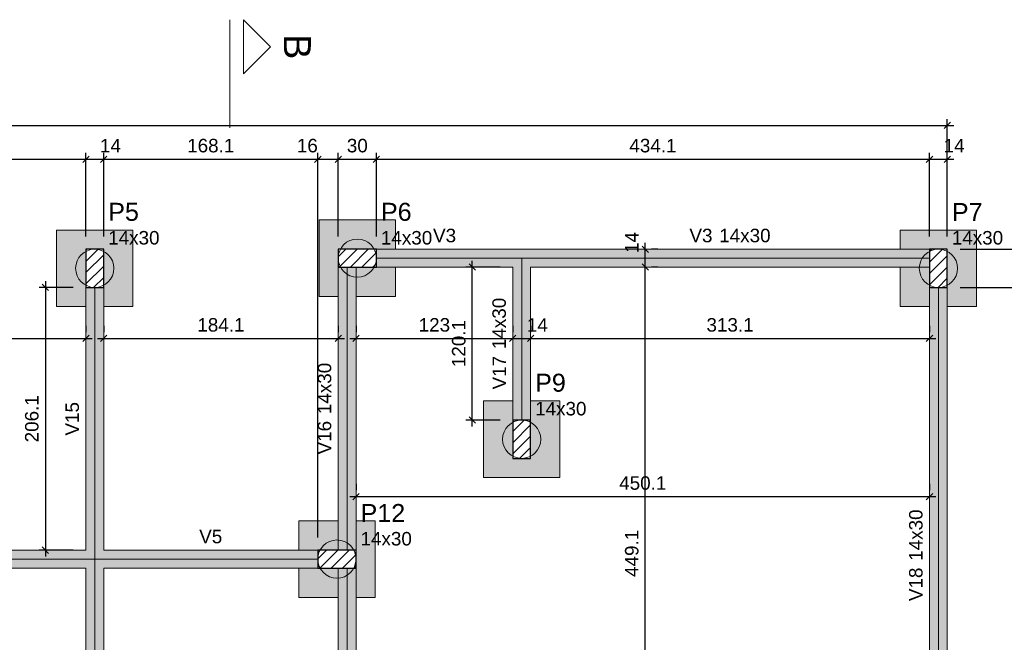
# Model space of a CAD drawing. Header units: millimetres. Extents: x 1852 to 2571, y -668 to -390.
# Tile 20 of 84: x 2231 to 2246, y -633 to -623. Entities that reach past the tile are written whole.
import ezdxf

# ---------------------------------------------------------------- set-up
doc = ezdxf.new("R2010")
doc.units = ezdxf.units.MM
doc.linetypes.add('DASHDOT', pattern=[25.4, 12.7, -6.35, 0, -6.35])
doc.linetypes.add('DOT', pattern=[6.35, 0, -6.35])
for name, color, linetype, lineweight in [('FO-Cortes', 9, 'DASHDOT', 5), ('FO-Cotas', 5, 'Continuous', 5), ('FO-Eixos', 5, 'Continuous', 5), ('FO-Estacas dos blocos', 1, 'Continuous', 20), ('FO-Hachura dos blocos', 43, 'Continuous', 5), ('FO-Hachura pilar que passa', 19, 'Continuous', 5), ('FO-Hachura viga', 43, 'Continuous', 5), ('FO-Pilares', 4, 'Continuous', 30), ('FO-Seção das fundações', 9, 'Continuous', 5), ('FO-Textos das vigas', 7, 'Continuous', 5), ('FO-Textos dos pilares', 7, 'Continuous', 5), ('FO-Vigas', 1, 'Continuous', 20)]:
    doc.layers.add(name, color=color, linetype=linetype, lineweight=lineweight)
doc.styles.add('ARIAL', font='arial.ttf')
doc.styles.get("Standard").update_dxf_attribs({"font": 'arial.ttf'})
doc.dimstyles.new('UM_50.000000', dxfattribs={"dimtxt": 0.18, "dimasz": 0.1, "dimexe": 0.1, "dimexo": 0.2, "dimgap": 0, "dimtad": 1, "dimtih": 1, "dimtoh": 1, "dimdec": 1, "dimlfac": 50, "dimzin": 0, "dimdsep": 46, "dimtxsty": 'Standard', "dimcen": 0.09, "dimdle": 0.1, "dimadec": 1, "dimazin": 2, "dimtfac": 1, "dimtdec": 4, "dimtofl": 0, "dimtmove": 0, "dimatfit": 3, "dimfxl": 1, "dimtolj": 1, "dimarcsym": 0})
pattern_1 = [(45, (2208.57693, -637.79245), (-0.08838835, 0.08838835), [])]

# ---------------------------------------------------------------- blocks, each defined once
blk = doc.blocks.new('_Oblique')
at = {"color": 0, "linetype": 'ByBlock', "lineweight": -2}
blk.add_line((-0.5, -0.5), (0.5, 0.5), dxfattribs=at)
blk = doc.blocks.new('*D41')
at = {"layer": 'FO-Cotas', "color": 0, "lineweight": -2, "transparency": 16777216}
for p, q in [((2228.673, -631.541), (2228.673, -625.508)), ((2232.064, -626.82), (2232.064, -625.508)), ((2228.573, -625.608), (2232.164, -625.608))]:
    blk.add_line(p, q, dxfattribs=at)
at = {"layer": 'FO-Cotas', "color": 0, "lineweight": -2, "transparency": 16777216, "xscale": 0.1, "yscale": 0.1, "zscale": 0.1, "rotation": 180}
blk.add_blockref('_Oblique', (2228.673, -625.608), dxfattribs=at)
at = {"layer": 'FO-Cotas', "color": 0, "lineweight": -2, "transparency": 16777216, "xscale": 0.1, "yscale": 0.1, "zscale": 0.1}
blk.add_blockref('_Oblique', (2232.064, -625.608), dxfattribs=at)
at = {"layer": 'FO-Cotas', "color": 7, "transparency": 16777216, "insert": (2230.368, -625.396), "char_height": 0.2118, "attachment_point": 5, "rotation": 0.0057, "style": 'ARIAL'}
blk.add_mtext('\\A1;169.6', dxfattribs=at)
blk = doc.blocks.new('*D42')
at = {"layer": 'FO-Cotas', "color": 0, "lineweight": -2, "transparency": 16777216}
for p, q in [((2232.064, -626.82), (2232.064, -625.508)), ((2232.344, -626.82), (2232.344, -625.508)), ((2231.964, -625.608), (2232.444, -625.608))]:
    blk.add_line(p, q, dxfattribs=at)
at = {"layer": 'FO-Cotas', "color": 0, "lineweight": -2, "transparency": 16777216, "xscale": 0.1, "yscale": 0.1, "zscale": 0.1, "rotation": 180}
blk.add_blockref('_Oblique', (2232.064, -625.608), dxfattribs=at)
at = {"layer": 'FO-Cotas', "color": 0, "lineweight": -2, "transparency": 16777216, "xscale": 0.1, "yscale": 0.1, "zscale": 0.1}
blk.add_blockref('_Oblique', (2232.344, -625.608), dxfattribs=at)
at = {"layer": 'FO-Cotas', "color": 7, "transparency": 16777216, "insert": (2232.449, -625.396), "char_height": 0.2118, "attachment_point": 5, "rotation": 0.0057, "style": 'ARIAL'}
blk.add_mtext('\\A1;14', dxfattribs=at)
blk = doc.blocks.new('*D43')
at = {"layer": 'FO-Cotas', "color": 0, "lineweight": -2, "transparency": 16777216}
for p, q in [((2232.344, -626.82), (2232.344, -625.508)), ((2235.705, -631.541), (2235.705, -625.508)), ((2232.244, -625.608), (2235.805, -625.608))]:
    blk.add_line(p, q, dxfattribs=at)
at = {"layer": 'FO-Cotas', "color": 0, "lineweight": -2, "transparency": 16777216, "xscale": 0.1, "yscale": 0.1, "zscale": 0.1, "rotation": 180}
blk.add_blockref('_Oblique', (2232.344, -625.608), dxfattribs=at)
at = {"layer": 'FO-Cotas', "color": 0, "lineweight": -2, "transparency": 16777216, "xscale": 0.1, "yscale": 0.1, "zscale": 0.1}
blk.add_blockref('_Oblique', (2235.705, -625.608), dxfattribs=at)
at = {"layer": 'FO-Cotas', "color": 7, "transparency": 16777216, "insert": (2234.024, -625.396), "char_height": 0.2118, "attachment_point": 5, "rotation": 0.0057, "style": 'ARIAL'}
blk.add_mtext('\\A1;168.1', dxfattribs=at)
blk = doc.blocks.new('*D44')
at = {"layer": 'FO-Cotas', "color": 0, "lineweight": -2, "transparency": 16777216}
for p, q in [((2235.705, -631.541), (2235.705, -625.508)), ((2236.025, -626.82), (2236.025, -625.508)), ((2235.605, -625.608), (2236.125, -625.608))]:
    blk.add_line(p, q, dxfattribs=at)
at = {"layer": 'FO-Cotas', "color": 0, "lineweight": -2, "transparency": 16777216, "xscale": 0.1, "yscale": 0.1, "zscale": 0.1, "rotation": 180}
blk.add_blockref('_Oblique', (2235.705, -625.608), dxfattribs=at)
at = {"layer": 'FO-Cotas', "color": 0, "lineweight": -2, "transparency": 16777216, "xscale": 0.1, "yscale": 0.1, "zscale": 0.1}
blk.add_blockref('_Oblique', (2236.025, -625.608), dxfattribs=at)
at = {"layer": 'FO-Cotas', "color": 7, "transparency": 16777216, "insert": (2235.54, -625.396), "char_height": 0.2118, "attachment_point": 5, "rotation": 0.0057, "style": 'ARIAL'}
blk.add_mtext('\\A1;16', dxfattribs=at)
blk = doc.blocks.new('*D45')
at = {"layer": 'FO-Cotas', "color": 0, "lineweight": -2, "transparency": 16777216}
for p, q in [((2236.025, -626.82), (2236.025, -625.508)), ((2236.625, -626.82), (2236.625, -625.508)), ((2235.925, -625.608), (2236.725, -625.608))]:
    blk.add_line(p, q, dxfattribs=at)
at = {"layer": 'FO-Cotas', "color": 0, "lineweight": -2, "transparency": 16777216, "xscale": 0.1, "yscale": 0.1, "zscale": 0.1, "rotation": 180}
blk.add_blockref('_Oblique', (2236.025, -625.608), dxfattribs=at)
at = {"layer": 'FO-Cotas', "color": 0, "lineweight": -2, "transparency": 16777216, "xscale": 0.1, "yscale": 0.1, "zscale": 0.1}
blk.add_blockref('_Oblique', (2236.625, -625.608), dxfattribs=at)
at = {"layer": 'FO-Cotas', "color": 7, "transparency": 16777216, "insert": (2236.325, -625.396), "char_height": 0.2118, "attachment_point": 5, "rotation": 0.0057, "style": 'ARIAL'}
blk.add_mtext('\\A1;30', dxfattribs=at)
blk = doc.blocks.new('*D46')
at = {"layer": 'FO-Cotas', "color": 0, "lineweight": -2, "transparency": 16777216}
for p, q in [((2236.625, -626.82), (2236.625, -625.508)), ((2245.307, -626.82), (2245.307, -625.508)), ((2236.525, -625.608), (2245.407, -625.608))]:
    blk.add_line(p, q, dxfattribs=at)
at = {"layer": 'FO-Cotas', "color": 0, "lineweight": -2, "transparency": 16777216, "xscale": 0.1, "yscale": 0.1, "zscale": 0.1, "rotation": 180}
blk.add_blockref('_Oblique', (2236.625, -625.608), dxfattribs=at)
at = {"layer": 'FO-Cotas', "color": 0, "lineweight": -2, "transparency": 16777216, "xscale": 0.1, "yscale": 0.1, "zscale": 0.1}
blk.add_blockref('_Oblique', (2245.307, -625.608), dxfattribs=at)
at = {"layer": 'FO-Cotas', "color": 7, "transparency": 16777216, "insert": (2240.966, -625.396), "char_height": 0.2118, "attachment_point": 5, "rotation": 0.0057, "style": 'ARIAL'}
blk.add_mtext('\\A1;434.1', dxfattribs=at)
blk = doc.blocks.new('*D47')
at = {"layer": 'FO-Cotas', "color": 0, "lineweight": -2, "transparency": 16777216}
for p, q in [((2245.307, -626.82), (2245.307, -625.508)), ((2245.587, -626.82), (2245.587, -625.508)), ((2245.207, -625.608), (2245.687, -625.608))]:
    blk.add_line(p, q, dxfattribs=at)
at = {"layer": 'FO-Cotas', "color": 0, "lineweight": -2, "transparency": 16777216, "xscale": 0.1, "yscale": 0.1, "zscale": 0.1, "rotation": 180}
blk.add_blockref('_Oblique', (2245.307, -625.608), dxfattribs=at)
at = {"layer": 'FO-Cotas', "color": 0, "lineweight": -2, "transparency": 16777216, "xscale": 0.1, "yscale": 0.1, "zscale": 0.1}
blk.add_blockref('_Oblique', (2245.587, -625.608), dxfattribs=at)
at = {"layer": 'FO-Cotas', "color": 7, "transparency": 16777216, "insert": (2245.693, -625.396), "char_height": 0.2118, "attachment_point": 5, "rotation": 0.0057, "style": 'ARIAL'}
blk.add_mtext('\\A1;14', dxfattribs=at)
blk = doc.blocks.new('*D48')
at = {"layer": 'FO-Cotas', "color": 0, "lineweight": -2, "transparency": 16777216}
for p, q in [((2208.607, -626.82), (2208.607, -624.978)), ((2245.587, -626.82), (2245.587, -624.978)), ((2208.507, -625.078), (2245.687, -625.078))]:
    blk.add_line(p, q, dxfattribs=at)
at = {"layer": 'FO-Cotas', "color": 0, "lineweight": -2, "transparency": 16777216, "xscale": 0.1, "yscale": 0.1, "zscale": 0.1, "rotation": 180}
blk.add_blockref('_Oblique', (2208.607, -625.078), dxfattribs=at)
at = {"layer": 'FO-Cotas', "color": 0, "lineweight": -2, "transparency": 16777216, "xscale": 0.1, "yscale": 0.1, "zscale": 0.1}
blk.add_blockref('_Oblique', (2245.587, -625.078), dxfattribs=at)
at = {"layer": 'FO-Cotas', "color": 7, "transparency": 16777216, "insert": (2227.097, -624.866), "char_height": 0.2118, "attachment_point": 5, "rotation": 0.0057, "style": 'ARIAL'}
blk.add_mtext('\\A1;1849', dxfattribs=at)
blk = doc.blocks.new('*D66')
at = {"layer": 'FO-Cotas', "color": 0, "lineweight": -2, "transparency": 16777216}
for p, q in [((2246.999, -636.122), (2246.999, -627.52)), ((2245.787, -627.62), (2247.099, -627.62)), ((2245.787, -636.022), (2247.099, -636.022))]:
    blk.add_line(p, q, dxfattribs=at)
at = {"layer": 'FO-Cotas', "color": 0, "lineweight": -2, "transparency": 16777216, "xscale": 0.1, "yscale": 0.1, "zscale": 0.1}
for p, rotation in [((2246.999, -627.62), 90), ((2246.999, -636.022), 270)]:
    blk.add_blockref('_Oblique', p, dxfattribs=dict(at, rotation=rotation))
at = {"layer": 'FO-Cotas', "color": 7, "transparency": 16777216, "insert": (2246.787, -631.821), "char_height": 0.2118, "attachment_point": 5, "rotation": 90, "style": 'ARIAL'}
blk.add_mtext('\\A1;420.1', dxfattribs=at)
blk = doc.blocks.new('*D67')
at = {"layer": 'FO-Cotas', "color": 0, "lineweight": -2, "transparency": 16777216}
for p, q in [((2246.999, -627.72), (2246.999, -626.92)), ((2245.787, -627.02), (2247.099, -627.02)), ((2245.787, -627.62), (2247.099, -627.62))]:
    blk.add_line(p, q, dxfattribs=at)
at = {"layer": 'FO-Cotas', "color": 0, "lineweight": -2, "transparency": 16777216, "xscale": 0.1, "yscale": 0.1, "zscale": 0.1}
for p, rotation in [((2246.999, -627.02), 90), ((2246.999, -627.62), 270)]:
    blk.add_blockref('_Oblique', p, dxfattribs=dict(at, rotation=rotation))
at = {"layer": 'FO-Cotas', "color": 7, "transparency": 16777216, "insert": (2246.787, -627.32), "char_height": 0.2118, "attachment_point": 5, "rotation": 90, "style": 'ARIAL'}
blk.add_mtext('\\A1;30', dxfattribs=at)
blk = doc.blocks.new('*D68')
at = {"layer": 'FO-Cotas', "color": 0, "lineweight": -2, "transparency": 16777216}
for p, q in [((2247.528, -637.862), (2247.528, -626.92)), ((2245.787, -627.02), (2247.628, -627.02)), ((2245.787, -637.762), (2247.628, -637.762))]:
    blk.add_line(p, q, dxfattribs=at)
at = {"layer": 'FO-Cotas', "color": 0, "lineweight": -2, "transparency": 16777216, "xscale": 0.1, "yscale": 0.1, "zscale": 0.1}
for p, rotation in [((2247.528, -627.02), 90), ((2247.528, -637.762), 270)]:
    blk.add_blockref('_Oblique', p, dxfattribs=dict(at, rotation=rotation))
at = {"layer": 'FO-Cotas', "color": 7, "transparency": 16777216, "insert": (2247.317, -632.391), "char_height": 0.2118, "attachment_point": 5, "rotation": 90, "style": 'ARIAL'}
blk.add_mtext('\\A1;537.1', dxfattribs=at)
blk = doc.blocks.new('*D71')
at = {"layer": 'FO-Cotas', "color": 0, "lineweight": -2, "transparency": 16777216}
for p, q in [((2236.305, -630.701), (2236.305, -630.801)), ((2245.307, -630.701), (2245.307, -630.801)), ((2236.205, -630.901), (2245.407, -630.901))]:
    blk.add_line(p, q, dxfattribs=at)
at = {"layer": 'FO-Cotas', "color": 0, "lineweight": -2, "transparency": 16777216, "xscale": 0.1, "yscale": 0.1, "zscale": 0.1, "rotation": 180}
blk.add_blockref('_Oblique', (2236.305, -630.901), dxfattribs=at)
at = {"layer": 'FO-Cotas', "color": 0, "lineweight": -2, "transparency": 16777216, "xscale": 0.1, "yscale": 0.1, "zscale": 0.1}
blk.add_blockref('_Oblique', (2245.307, -630.901), dxfattribs=at)
at = {"layer": 'FO-Cotas', "color": 7, "transparency": 16777216, "insert": (2240.806, -630.689), "char_height": 0.2118, "attachment_point": 5, "rotation": 0.0057, "style": 'ARIAL'}
blk.add_mtext('\\A1;450.1', dxfattribs=at)
blk = doc.blocks.new('*D76')
at = {"layer": 'FO-Cotas', "color": 0, "lineweight": -2, "transparency": 16777216}
for p, q in [((2228.383, -628.22), (2228.383, -628.32)), ((2232.064, -628.22), (2232.064, -628.32)), ((2228.283, -628.42), (2232.164, -628.42))]:
    blk.add_line(p, q, dxfattribs=at)
at = {"layer": 'FO-Cotas', "color": 0, "lineweight": -2, "transparency": 16777216, "xscale": 0.1, "yscale": 0.1, "zscale": 0.1, "rotation": 180}
blk.add_blockref('_Oblique', (2228.383, -628.42), dxfattribs=at)
at = {"layer": 'FO-Cotas', "color": 0, "lineweight": -2, "transparency": 16777216, "xscale": 0.1, "yscale": 0.1, "zscale": 0.1}
blk.add_blockref('_Oblique', (2232.064, -628.42), dxfattribs=at)
at = {"layer": 'FO-Cotas', "color": 7, "transparency": 16777216, "insert": (2230.223, -628.208), "char_height": 0.2118, "attachment_point": 5, "rotation": 0.0057, "style": 'ARIAL'}
blk.add_mtext('\\A1;184.1', dxfattribs=at)
blk = doc.blocks.new('*D77')
at = {"layer": 'FO-Cotas', "color": 0, "lineweight": -2, "transparency": 16777216}
for p, q in [((2232.344, -628.22), (2232.344, -628.32)), ((2236.025, -628.22), (2236.025, -628.32)), ((2232.244, -628.42), (2236.125, -628.42))]:
    blk.add_line(p, q, dxfattribs=at)
at = {"layer": 'FO-Cotas', "color": 0, "lineweight": -2, "transparency": 16777216, "xscale": 0.1, "yscale": 0.1, "zscale": 0.1, "rotation": 180}
blk.add_blockref('_Oblique', (2232.344, -628.42), dxfattribs=at)
at = {"layer": 'FO-Cotas', "color": 0, "lineweight": -2, "transparency": 16777216, "xscale": 0.1, "yscale": 0.1, "zscale": 0.1}
blk.add_blockref('_Oblique', (2236.025, -628.42), dxfattribs=at)
at = {"layer": 'FO-Cotas', "color": 7, "transparency": 16777216, "insert": (2234.184, -628.208), "char_height": 0.2118, "attachment_point": 5, "rotation": 0.0057, "style": 'ARIAL'}
blk.add_mtext('\\A1;184.1', dxfattribs=at)
blk = doc.blocks.new('*D78')
at = {"layer": 'FO-Cotas', "color": 0, "lineweight": -2, "transparency": 16777216}
for p, q in [((2236.305, -628.22), (2236.305, -628.32)), ((2238.765, -628.22), (2238.765, -628.32)), ((2236.205, -628.42), (2238.865, -628.42))]:
    blk.add_line(p, q, dxfattribs=at)
at = {"layer": 'FO-Cotas', "color": 0, "lineweight": -2, "transparency": 16777216, "xscale": 0.1, "yscale": 0.1, "zscale": 0.1, "rotation": 180}
blk.add_blockref('_Oblique', (2236.305, -628.42), dxfattribs=at)
at = {"layer": 'FO-Cotas', "color": 0, "lineweight": -2, "transparency": 16777216, "xscale": 0.1, "yscale": 0.1, "zscale": 0.1}
blk.add_blockref('_Oblique', (2238.765, -628.42), dxfattribs=at)
at = {"layer": 'FO-Cotas', "color": 7, "transparency": 16777216, "insert": (2237.535, -628.208), "char_height": 0.2118, "attachment_point": 5, "rotation": 0.0057, "style": 'ARIAL'}
blk.add_mtext('\\A1;123', dxfattribs=at)
blk = doc.blocks.new('*D79')
at = {"layer": 'FO-Cotas', "color": 0, "lineweight": -2, "transparency": 16777216}
for p, q in [((2238.765, -628.22), (2238.765, -628.32)), ((2239.045, -628.22), (2239.045, -628.32)), ((2238.665, -628.42), (2239.145, -628.42))]:
    blk.add_line(p, q, dxfattribs=at)
at = {"layer": 'FO-Cotas', "color": 0, "lineweight": -2, "transparency": 16777216, "xscale": 0.1, "yscale": 0.1, "zscale": 0.1, "rotation": 180}
blk.add_blockref('_Oblique', (2238.765, -628.42), dxfattribs=at)
at = {"layer": 'FO-Cotas', "color": 0, "lineweight": -2, "transparency": 16777216, "xscale": 0.1, "yscale": 0.1, "zscale": 0.1}
blk.add_blockref('_Oblique', (2239.045, -628.42), dxfattribs=at)
at = {"layer": 'FO-Cotas', "color": 7, "transparency": 16777216, "insert": (2239.151, -628.208), "char_height": 0.2118, "attachment_point": 5, "rotation": 0.0057, "style": 'ARIAL'}
blk.add_mtext('\\A1;14', dxfattribs=at)
blk = doc.blocks.new('*D80')
at = {"layer": 'FO-Cotas', "color": 0, "lineweight": -2, "transparency": 16777216}
for p, q in [((2239.045, -628.22), (2239.045, -628.32)), ((2245.307, -628.22), (2245.307, -628.32)), ((2238.945, -628.42), (2245.407, -628.42))]:
    blk.add_line(p, q, dxfattribs=at)
at = {"layer": 'FO-Cotas', "color": 0, "lineweight": -2, "transparency": 16777216, "xscale": 0.1, "yscale": 0.1, "zscale": 0.1, "rotation": 180}
blk.add_blockref('_Oblique', (2239.045, -628.42), dxfattribs=at)
at = {"layer": 'FO-Cotas', "color": 0, "lineweight": -2, "transparency": 16777216, "xscale": 0.1, "yscale": 0.1, "zscale": 0.1}
blk.add_blockref('_Oblique', (2245.307, -628.42), dxfattribs=at)
at = {"layer": 'FO-Cotas', "color": 7, "transparency": 16777216, "insert": (2242.176, -628.208), "char_height": 0.2118, "attachment_point": 5, "rotation": 0.0057, "style": 'ARIAL'}
blk.add_mtext('\\A1;313.1', dxfattribs=at)
blk = doc.blocks.new('*D94')
at = {"layer": 'FO-Cotas', "color": 0, "lineweight": -2, "transparency": 16777216}
for p, q in [((2240.845, -636.382), (2240.845, -627.2)), ((2241.045, -627.3), (2240.945, -627.3)), ((2241.045, -636.282), (2240.945, -636.282))]:
    blk.add_line(p, q, dxfattribs=at)
at = {"layer": 'FO-Cotas', "color": 0, "lineweight": -2, "transparency": 16777216, "xscale": 0.1, "yscale": 0.1, "zscale": 0.1}
for p, rotation in [((2240.845, -627.3), 90), ((2240.845, -636.282), 270)]:
    blk.add_blockref('_Oblique', p, dxfattribs=dict(at, rotation=rotation))
at = {"layer": 'FO-Cotas', "color": 7, "transparency": 16777216, "insert": (2240.634, -631.791), "char_height": 0.2118, "attachment_point": 5, "rotation": 90, "style": 'ARIAL'}
blk.add_mtext('\\A1;449.1', dxfattribs=at)
blk = doc.blocks.new('*D95')
at = {"layer": 'FO-Cotas', "color": 0, "lineweight": -2, "transparency": 16777216}
for p, q in [((2240.845, -627.4), (2240.845, -626.92)), ((2241.045, -627.02), (2240.945, -627.02)), ((2241.045, -627.3), (2240.945, -627.3))]:
    blk.add_line(p, q, dxfattribs=at)
at = {"layer": 'FO-Cotas', "color": 0, "lineweight": -2, "transparency": 16777216, "xscale": 0.1, "yscale": 0.1, "zscale": 0.1}
for p, rotation in [((2240.845, -627.02), 90), ((2240.845, -627.3), 270)]:
    blk.add_blockref('_Oblique', p, dxfattribs=dict(at, rotation=rotation))
at = {"layer": 'FO-Cotas', "color": 7, "transparency": 16777216, "insert": (2240.634, -626.914), "char_height": 0.2118, "attachment_point": 5, "rotation": 90, "style": 'ARIAL'}
blk.add_mtext('\\A1;14', dxfattribs=at)
blk = doc.blocks.new('*D99')
at = {"layer": 'FO-Cotas', "color": 0, "lineweight": -2, "transparency": 16777216}
for p, q in [((2231.428, -627.52), (2231.428, -631.841)), ((2231.864, -627.62), (2231.328, -627.62)), ((2231.864, -631.741), (2231.328, -631.741))]:
    blk.add_line(p, q, dxfattribs=at)
at = {"layer": 'FO-Cotas', "color": 0, "lineweight": -2, "transparency": 16777216, "xscale": 0.1, "yscale": 0.1, "zscale": 0.1}
for p, rotation in [((2231.428, -627.62), 90), ((2231.428, -631.741), 270)]:
    blk.add_blockref('_Oblique', p, dxfattribs=dict(at, rotation=rotation))
at = {"layer": 'FO-Cotas', "color": 7, "transparency": 16777216, "insert": (2231.216, -629.68), "char_height": 0.2118, "attachment_point": 5, "rotation": 90, "style": 'ARIAL'}
blk.add_mtext('\\A1;206.1', dxfattribs=at)
blk = doc.blocks.new('*D101')
at = {"layer": 'FO-Cotas', "color": 0, "lineweight": -2, "transparency": 16777216}
for p, q in [((2238.13, -629.801), (2238.13, -627.2)), ((2238.565, -627.3), (2238.03, -627.3)), ((2238.565, -629.701), (2238.03, -629.701))]:
    blk.add_line(p, q, dxfattribs=at)
at = {"layer": 'FO-Cotas', "color": 0, "lineweight": -2, "transparency": 16777216, "xscale": 0.1, "yscale": 0.1, "zscale": 0.1}
for p, rotation in [((2238.13, -627.3), 90), ((2238.13, -629.701), 270)]:
    blk.add_blockref('_Oblique', p, dxfattribs=dict(at, rotation=rotation))
at = {"layer": 'FO-Cotas', "color": 7, "transparency": 16777216, "insert": (2237.918, -628.5), "char_height": 0.2118, "attachment_point": 5, "rotation": 90, "style": 'ARIAL'}
blk.add_mtext('\\A1;120.1', dxfattribs=at)

msp = doc.modelspace()

# ---------------------------------------------------------------- hatches: boundary and pattern name
at = {"layer": 'FO-Estacas dos blocos', "linetype": 'Continuous'}
h = msp.add_hatch(color=256, dxfattribs=at)
h.paths.add_polyline_path([(2236.4022, -627.4494), (2236.4745, -627.4195), (2236.5367, -627.3718), (2236.5843, -627.3096), (2236.6143, -627.2373), (2236.6245, -627.1596), (2236.6143, -627.082), (2236.5843, -627.0096), (2236.5367, -626.9475), (2236.4745, -626.8998), (2236.4022, -626.8699), (2236.3245, -626.8596), (2236.2469, -626.8699), (2236.1745, -626.8998), (2236.1124, -626.9475), (2236.0647, -627.0096), (2236.0347, -627.082), (2236.0245, -627.1596), (2236.0347, -627.2373), (2236.0647, -627.3096), (2236.1124, -627.3718), (2236.1745, -627.4195), (2236.2469, -627.4494), (2236.3245, -627.4596), (2236.4022, -627.4494)])
h.paths.add_polyline_path([(2236.6143, -627.2373), (2236.6245, -627.1596), (2236.6143, -627.082), (2236.5885, -627.0196), (2236.0606, -627.0196), (2236.0347, -627.082), (2236.0245, -627.1596), (2236.0347, -627.2373), (2236.0606, -627.2996), (2236.5885, -627.2996), (2236.6143, -627.2373)], flags=0)
h.paths.add_polyline_path([(2236.3045, -627.2996), (2236.0606, -627.2996), (2236.0647, -627.3096), (2236.1124, -627.3718), (2236.1745, -627.4195), (2236.2469, -627.4494), (2236.3045, -627.457), (2236.3045, -627.2996)], flags=0)
h = msp.add_hatch(color=256, dxfattribs=at)
h.paths.add_polyline_path([(2232.4933, -627.242), (2232.4633, -627.1696), (2232.4157, -627.1075), (2232.3535, -627.0598), (2232.2812, -627.0299), (2232.2035, -627.0196), (2232.1259, -627.0299), (2232.0535, -627.0598), (2231.9914, -627.1075), (2231.9437, -627.1696), (2231.9137, -627.242), (2231.9035, -627.3196), (2231.9137, -627.3973), (2231.9437, -627.4696), (2231.9914, -627.5318), (2232.0535, -627.5795), (2232.1259, -627.6094), (2232.2035, -627.6196), (2232.2812, -627.6094), (2232.3535, -627.5795), (2232.4157, -627.5318), (2232.4633, -627.4696), (2232.4933, -627.3973), (2232.5035, -627.3196), (2232.4933, -627.242)])
h.paths.add_polyline_path([(2232.2812, -627.6094), (2232.3435, -627.5836), (2232.3435, -627.0557), (2232.2812, -627.0299), (2232.2035, -627.0196), (2232.1259, -627.0299), (2232.0635, -627.0557), (2232.0635, -627.5836), (2232.1259, -627.6094), (2232.2035, -627.6196), (2232.2812, -627.6094)], flags=0)
h = msp.add_hatch(color=256, dxfattribs=at)
h.paths.add_polyline_path([(2245.7367, -627.242), (2245.7067, -627.1696), (2245.6591, -627.1075), (2245.5969, -627.0598), (2245.5246, -627.0299), (2245.4469, -627.0196), (2245.3693, -627.0299), (2245.2969, -627.0598), (2245.2348, -627.1075), (2245.1871, -627.1696), (2245.1571, -627.242), (2245.1469, -627.3196), (2245.1571, -627.3973), (2245.1871, -627.4696), (2245.2348, -627.5318), (2245.2969, -627.5795), (2245.3693, -627.6094), (2245.4469, -627.6196), (2245.5246, -627.6094), (2245.5969, -627.5795), (2245.6591, -627.5318), (2245.7067, -627.4696), (2245.7367, -627.3973), (2245.7469, -627.3196), (2245.7367, -627.242)])
h.paths.add_polyline_path([(2245.2348, -627.1075), (2245.1871, -627.1696), (2245.1571, -627.242), (2245.1496, -627.2996), (2245.3069, -627.2996), (2245.3069, -627.5836), (2245.3693, -627.6094), (2245.4469, -627.6196), (2245.5246, -627.6094), (2245.5869, -627.5836), (2245.5869, -627.0557), (2245.5246, -627.0299), (2245.4469, -627.0196), (2245.3693, -627.0299), (2245.2969, -627.0598), (2245.2348, -627.1075)], flags=0)
h = msp.add_hatch(color=256, dxfattribs=at)
h.paths.add_polyline_path([(2238.6155, -630.0783), (2238.6455, -630.1506), (2238.6932, -630.2128), (2238.7553, -630.2605), (2238.8277, -630.2904), (2238.9053, -630.3006), (2238.983, -630.2904), (2239.0553, -630.2605), (2239.1175, -630.2128), (2239.1651, -630.1506), (2239.1951, -630.0783), (2239.2053, -630.0006), (2239.1951, -629.923), (2239.1651, -629.8506), (2239.1175, -629.7885), (2239.0553, -629.7408), (2238.983, -629.7109), (2238.9053, -629.7006), (2238.8277, -629.7109), (2238.7553, -629.7408), (2238.6932, -629.7885), (2238.6455, -629.8506), (2238.6155, -629.923), (2238.6053, -630.0006), (2238.6155, -630.0783)])
h.paths.add_polyline_path([(2238.983, -630.2904), (2239.0453, -630.2646), (2239.0453, -629.7367), (2238.983, -629.7109), (2238.9053, -629.7006), (2238.8277, -629.7109), (2238.7653, -629.7367), (2238.7653, -630.2646), (2238.8277, -630.2904), (2238.9053, -630.3006), (2238.983, -630.2904)], flags=0)
h = msp.add_hatch(color=256, dxfattribs=at)
h.paths.add_polyline_path([(2236.0822, -632.1706), (2236.1545, -632.1407), (2236.2167, -632.093), (2236.2643, -632.0308), (2236.2943, -631.9585), (2236.3045, -631.8808), (2236.2943, -631.8032), (2236.2643, -631.7308), (2236.2167, -631.6687), (2236.1545, -631.621), (2236.0822, -631.5911), (2236.0045, -631.5808), (2235.9269, -631.5911), (2235.8545, -631.621), (2235.7924, -631.6687), (2235.7447, -631.7308), (2235.7147, -631.8032), (2235.7045, -631.8808), (2235.7147, -631.9585), (2235.7447, -632.0308), (2235.7924, -632.093), (2235.8545, -632.1407), (2235.9269, -632.1706), (2236.0045, -632.1808), (2236.0822, -632.1706)])
h.paths.add_polyline_path([(2236.2643, -631.7308), (2236.2167, -631.6687), (2236.1545, -631.621), (2236.0822, -631.5911), (2236.0245, -631.5835), (2236.0245, -631.7408), (2236.2685, -631.7408), (2236.2643, -631.7308)], flags=0)
h.paths.add_polyline_path([(2236.2943, -631.9585), (2236.3045, -631.8808), (2236.2943, -631.8032), (2236.2685, -631.7408), (2235.7406, -631.7408), (2235.7147, -631.8032), (2235.7045, -631.8808), (2235.7147, -631.9585), (2235.7406, -632.0208), (2236.2685, -632.0208), (2236.2943, -631.9585)], flags=0)
h.paths.add_polyline_path([(2236.0822, -632.1706), (2236.1545, -632.1407), (2236.2167, -632.093), (2236.2643, -632.0308), (2236.2685, -632.0208), (2236.0245, -632.0208), (2236.0245, -632.1782), (2236.0822, -632.1706)], flags=0)
at = {"layer": 'FO-Hachura dos blocos', "linetype": 'Continuous'}
h = msp.add_hatch(color=256, dxfattribs=at)
h.paths.add_polyline_path([(2236.9245, -626.5596), (2235.7245, -626.5596), (2235.7245, -627.7596), (2236.9245, -627.7596), (2236.9245, -626.5596)])
h.paths.add_polyline_path([(2236.9245, -627.0196), (2236.5885, -627.0196), (2236.5843, -627.0096), (2236.5367, -626.9475), (2236.4745, -626.8998), (2236.4022, -626.8699), (2236.3245, -626.8596), (2236.2469, -626.8699), (2236.1745, -626.8998), (2236.1124, -626.9475), (2236.0647, -627.0096), (2236.0606, -627.0196), (2236.0245, -627.0196), (2236.0245, -627.7596), (2236.3045, -627.7596), (2236.3045, -627.457), (2236.3245, -627.4596), (2236.4022, -627.4494), (2236.4745, -627.4195), (2236.5367, -627.3718), (2236.5843, -627.3096), (2236.5885, -627.2996), (2236.9245, -627.2996), (2236.9245, -627.0196)], flags=0)
h = msp.add_hatch(color=256, dxfattribs=at)
h.paths.add_polyline_path([(2231.6035, -626.7196), (2231.6035, -627.9196), (2232.8035, -627.9196), (2232.8035, -626.7196), (2231.6035, -626.7196)])
h.paths.add_polyline_path([(2232.3435, -627.5836), (2232.3535, -627.5795), (2232.4157, -627.5318), (2232.4633, -627.4696), (2232.4933, -627.3973), (2232.5035, -627.3196), (2232.4933, -627.242), (2232.4633, -627.1696), (2232.4157, -627.1075), (2232.3535, -627.0598), (2232.3435, -627.0557), (2232.3435, -627.0196), (2232.0635, -627.0196), (2232.0635, -627.0557), (2232.0535, -627.0598), (2231.9914, -627.1075), (2231.9437, -627.1696), (2231.9137, -627.242), (2231.9035, -627.3196), (2231.9137, -627.3973), (2231.9437, -627.4696), (2231.9914, -627.5318), (2232.0535, -627.5795), (2232.0635, -627.5836), (2232.0635, -627.6196), (2232.3435, -627.6196), (2232.3435, -627.5836)], flags=0)
h.paths.add_polyline_path([(2232.3435, -627.6196), (2232.0635, -627.6196), (2232.0635, -627.9196), (2232.3435, -627.9196), (2232.3435, -627.6196)], flags=0)
h = msp.add_hatch(color=256, dxfattribs=at)
h.paths.add_polyline_path([(2244.8469, -626.7196), (2244.8469, -627.9196), (2246.0469, -627.9196), (2246.0469, -626.7196), (2244.8469, -626.7196)])
h.paths.add_polyline_path([(2244.8469, -627.2996), (2245.1496, -627.2996), (2245.1469, -627.3196), (2245.1571, -627.3973), (2245.1871, -627.4696), (2245.2348, -627.5318), (2245.2969, -627.5795), (2245.3069, -627.5836), (2245.3069, -627.9196), (2245.5869, -627.9196), (2245.5869, -627.6196), (2245.5869, -627.6196), (2245.5869, -627.5836), (2245.5969, -627.5795), (2245.6591, -627.5318), (2245.7067, -627.4696), (2245.7367, -627.3973), (2245.7469, -627.3196), (2245.7367, -627.242), (2245.7067, -627.1696), (2245.6591, -627.1075), (2245.5969, -627.0598), (2245.5869, -627.0557), (2245.5869, -627.0196), (2244.8469, -627.0196), (2244.8469, -627.2996)], flags=0)
h = msp.add_hatch(color=256, dxfattribs=at)
h.paths.add_polyline_path([(2239.5053, -630.6006), (2239.5053, -629.4006), (2238.3053, -629.4006), (2238.3053, -630.6006), (2239.5053, -630.6006)])
h.paths.add_polyline_path([(2239.0453, -629.4006), (2238.7653, -629.4006), (2238.7653, -629.7006), (2239.0453, -629.7006), (2239.0453, -629.4006)], flags=0)
h.paths.add_polyline_path([(2239.0453, -630.2646), (2239.0553, -630.2605), (2239.1175, -630.2128), (2239.1651, -630.1506), (2239.1951, -630.0783), (2239.2053, -630.0006), (2239.1951, -629.923), (2239.1651, -629.8506), (2239.1175, -629.7885), (2239.0553, -629.7408), (2239.0453, -629.7367), (2239.0453, -629.7006), (2238.7653, -629.7006), (2238.7653, -629.7367), (2238.7553, -629.7408), (2238.6932, -629.7885), (2238.6455, -629.8506), (2238.6155, -629.923), (2238.6053, -630.0006), (2238.6155, -630.0783), (2238.6455, -630.1506), (2238.6932, -630.2128), (2238.7553, -630.2605), (2238.7653, -630.2646), (2238.7653, -630.3006), (2239.0453, -630.3006), (2239.0453, -630.2646)], flags=0)
h = msp.add_hatch(color=256, dxfattribs=at)
h.paths.add_polyline_path([(2236.6045, -631.2808), (2235.4045, -631.2808), (2235.4045, -632.4808), (2236.6045, -632.4808), (2236.6045, -631.2808)])
h.paths.add_polyline_path([(2236.3045, -632.0208), (2236.3045, -632.0208), (2236.3045, -631.7408), (2236.3045, -631.7408), (2236.3045, -631.2808), (2236.0245, -631.2808), (2236.0245, -631.5835), (2236.0045, -631.5808), (2235.9269, -631.5911), (2235.8545, -631.621), (2235.7924, -631.6687), (2235.7447, -631.7308), (2235.7406, -631.7408), (2235.7045, -631.7408), (2235.7045, -632.0208), (2235.7406, -632.0208), (2235.7447, -632.0308), (2235.7924, -632.093), (2235.8545, -632.1407), (2235.9269, -632.1706), (2236.0045, -632.1808), (2236.0245, -632.1782), (2236.0245, -632.4808), (2236.3045, -632.4808), (2236.3045, -632.0208)], flags=0)
h.paths.add_polyline_path([(2235.7045, -631.7408), (2235.4045, -631.7408), (2235.4045, -632.0208), (2235.7045, -632.0208), (2235.7045, -631.7408)], flags=0)
at = {"layer": 'FO-Hachura pilar que passa', "linetype": 'Continuous'}
h = msp.add_hatch(dxfattribs=at)
h.set_pattern_fill('ANSI31', color=256, style=0)
h.set_pattern_definition(pattern_1)
h.paths.add_polyline_path([(2232.0635, -627.6196), (2232.2035, -627.6196), (2232.3435, -627.6196), (2232.3435, -627.3196), (2232.3435, -627.0196), (2232.2035, -627.0196), (2232.0635, -627.0196), (2232.0635, -627.3196)])
h = msp.add_hatch(dxfattribs=at)
h.set_pattern_fill('ANSI31', color=256, style=0)
h.set_pattern_definition(pattern_1)
h.paths.add_polyline_path([(2236.0245, -627.0196), (2236.0245, -627.1596), (2236.0245, -627.2996), (2236.3245, -627.2996), (2236.6245, -627.2996), (2236.6245, -627.1596), (2236.6245, -627.0196), (2236.3245, -627.0196)])
h = msp.add_hatch(dxfattribs=at)
h.set_pattern_fill('ANSI31', color=256, style=0)
h.set_pattern_definition(pattern_1)
h.paths.add_polyline_path([(2245.3069, -627.6196), (2245.4469, -627.6196), (2245.5869, -627.6196), (2245.5869, -627.3196), (2245.5869, -627.0196), (2245.4469, -627.0196), (2245.3069, -627.0196), (2245.3069, -627.3196)])
h = msp.add_hatch(dxfattribs=at)
h.set_pattern_fill('ANSI31', color=256, style=0)
h.set_pattern_definition(pattern_1)
h.paths.add_polyline_path([(2239.0453, -629.7006), (2238.9053, -629.7006), (2238.7653, -629.7006), (2238.7653, -630.0006), (2238.7653, -630.3006), (2238.9053, -630.3006), (2239.0453, -630.3006), (2239.0453, -630.0006)])
h = msp.add_hatch(dxfattribs=at)
h.set_pattern_fill('ANSI31', color=256, style=0)
h.set_pattern_definition(pattern_1)
h.paths.add_polyline_path([(2235.7045, -631.7408), (2235.7045, -631.8808), (2235.7045, -632.0208), (2236.0045, -632.0208), (2236.3045, -632.0208), (2236.3045, -631.8808), (2236.3045, -631.7408), (2236.0045, -631.7408)])
at = {"layer": 'FO-Hachura viga', "linetype": 'Continuous'}
for points in [[(2236.6245, -627.2996), (2236.6245, -627.2996), (2238.7653, -627.2996), (2238.9053, -627.1596), (2238.9053, -627.0196), (2236.6245, -627.0196), (2236.6245, -627.2996)], [(2245.3069, -627.0196), (2245.3069, -627.0196), (2238.9053, -627.0196), (2238.9053, -627.1596), (2239.0453, -627.2996), (2245.3069, -627.2996), (2245.3069, -627.0196)], [(2239.0453, -627.2996), (2239.0453, -627.2996), (2238.9053, -627.1596), (2238.7653, -627.2996), (2238.7653, -629.7008), (2239.0453, -629.7008), (2239.0453, -627.2996)], [(2236.3043, -627.2996), (2236.3043, -627.2996), (2236.0245, -627.2996), (2236.0245, -631.741), (2236.3043, -631.741), (2236.3043, -627.2996)], [(2232.3433, -631.741), (2232.3433, -631.741), (2232.3433, -627.6196), (2232.0633, -627.6196), (2232.0633, -631.741), (2232.2033, -631.881), (2232.3433, -631.741)], [(2245.5867, -627.6196), (2245.5867, -627.6196), (2245.3069, -627.6196), (2245.3069, -636.022), (2245.5867, -636.022), (2245.5867, -627.6196)], [(2232.2033, -631.881), (2232.2033, -631.881), (2232.0633, -631.741), (2228.6723, -631.741), (2228.6723, -632.0208), (2232.0633, -632.0208), (2232.2033, -631.881)], [(2235.7043, -631.741), (2235.7043, -631.741), (2232.3433, -631.741), (2232.2033, -631.881), (2232.3433, -632.0208), (2235.7043, -632.0208), (2235.7043, -631.741)], [(2232.3433, -636.282), (2232.3433, -636.282), (2232.3433, -632.0208), (2232.2033, -631.881), (2232.0633, -632.0208), (2232.0633, -636.282), (2232.2033, -636.422), (2232.3433, -636.282)], [(2236.3043, -632.0208), (2236.3043, -632.0208), (2236.0245, -632.0208), (2236.0245, -635.962), (2236.3043, -635.962), (2236.3043, -632.0208)]]:
    msp.add_hatch(color=256, dxfattribs=at).paths.add_polyline_path(points)

# ---------------------------------------------------------------- linework, layer by layer
at = {"layer": 'FO-Cortes', "ltscale": 0.2}
msp.add_line((2234.3246, -623.4195), (2234.3246, -625.1139), dxfattribs=at)
at = {"layer": 'FO-Cortes', "linetype": 'Continuous'}
msp.add_lwpolyline([(2234.5364, -623.4195), (2234.5364, -624.2667), (2234.96, -623.8431), (2234.5364, -623.4195)], close=True, dxfattribs=at)
at = {"layer": 'FO-Eixos'}
for p, q in [((2236.6245, -627.1596), (2238.9053, -627.1596)), ((2238.9053, -627.1596), (2245.3069, -627.1596)), ((2238.9053, -629.7006), (2238.9053, -627.1596)), ((2236.1645, -631.7408), (2236.1645, -627.2996)), ((2232.2035, -631.8808), (2232.2035, -627.6196)), ((2245.4469, -636.022), (2245.4469, -627.6196)), ((2228.6725, -631.8808), (2232.2035, -631.8808)), ((2232.2035, -636.422), (2232.2035, -631.8808)), ((2232.2035, -631.8808), (2235.7045, -631.8808)), ((2236.1645, -635.962), (2236.1645, -632.0208))]:
    msp.add_line(p, q, dxfattribs=at)
at = {"layer": 'FO-Estacas dos blocos'}
for centre in [(2236.3245, -627.1596), (2232.2035, -627.3196), (2245.4469, -627.3196), (2238.9053, -630.0006), (2236.0045, -631.8808)]:
    msp.add_circle(centre, 0.3, dxfattribs=at)
at = {"layer": 'FO-Pilares'}
for points in [[(2232.0635, -627.6196), (2232.2035, -627.6196), (2232.3435, -627.6196), (2232.3435, -627.3196), (2232.3435, -627.0196), (2232.2035, -627.0196), (2232.0635, -627.0196), (2232.0635, -627.3196), (2232.0635, -627.6196)], [(2236.0245, -627.0196), (2236.0245, -627.1596), (2236.0245, -627.2996), (2236.3245, -627.2996), (2236.6245, -627.2996), (2236.6245, -627.1596), (2236.6245, -627.0196), (2236.3245, -627.0196), (2236.0245, -627.0196)], [(2245.3069, -627.6196), (2245.4469, -627.6196), (2245.5869, -627.6196), (2245.5869, -627.3196), (2245.5869, -627.0196), (2245.4469, -627.0196), (2245.3069, -627.0196), (2245.3069, -627.3196), (2245.3069, -627.6196)], [(2239.0453, -629.7006), (2238.9053, -629.7006), (2238.7653, -629.7006), (2238.7653, -630.0006), (2238.7653, -630.3006), (2238.9053, -630.3006), (2239.0453, -630.3006), (2239.0453, -630.0006), (2239.0453, -629.7006)], [(2235.7045, -631.7408), (2235.7045, -631.8808), (2235.7045, -632.0208), (2236.0045, -632.0208), (2236.3045, -632.0208), (2236.3045, -631.8808), (2236.3045, -631.7408), (2236.0045, -631.7408), (2235.7045, -631.7408)]]:
    msp.add_lwpolyline(points, close=True, dxfattribs=at)
at = {"layer": 'FO-Seção das fundações'}
for points in [[(2235.7245, -626.5596), (2236.9245, -626.5596)], [(2235.7245, -626.5596), (2235.7245, -627.7596)], [(2236.9245, -627.0196), (2236.9245, -626.5596)], [(2231.6035, -626.7196), (2232.8035, -626.7196)], [(2231.6035, -626.7196), (2231.6035, -627.9196)], [(2232.8035, -627.9196), (2232.8035, -626.7196)], [(2244.8469, -626.7196), (2246.0469, -626.7196)], [(2244.8469, -626.7196), (2244.8469, -627.0196)], [(2246.0469, -627.9196), (2246.0469, -626.7196)], [(2236.9245, -627.7596), (2236.9245, -627.2996)], [(2244.8469, -627.2996), (2244.8469, -627.9196)], [(2236.0245, -627.7596), (2235.7245, -627.7596)], [(2236.9245, -627.7596), (2236.3045, -627.7596)], [(2232.0635, -627.9196), (2231.6035, -627.9196)], [(2232.8035, -627.9196), (2232.3435, -627.9196)], [(2245.3069, -627.9196), (2244.8469, -627.9196)], [(2246.0469, -627.9196), (2245.5869, -627.9196)], [(2238.3053, -629.4006), (2238.3053, -630.6006)], [(2238.3053, -629.4006), (2238.7653, -629.4006)], [(2239.0453, -629.4006), (2239.5053, -629.4006)], [(2239.5053, -630.6006), (2239.5053, -629.4006)], [(2239.5053, -630.6006), (2238.3053, -630.6006)], [(2235.4045, -631.2808), (2235.4045, -631.7408)], [(2235.4045, -631.2808), (2236.0245, -631.2808)], [(2236.3045, -631.2808), (2236.6045, -631.2808)], [(2236.6045, -632.4808), (2236.6045, -631.2808)], [(2235.4045, -632.0208), (2235.4045, -632.4808)], [(2236.0245, -632.4808), (2235.4045, -632.4808)], [(2236.6045, -632.4808), (2236.3045, -632.4808)]]:
    msp.add_lwpolyline(points, dxfattribs=at)
at = {"layer": 'FO-Vigas'}
for p, q in [((2236.6245, -627.0196), (2238.9053, -627.0196)), ((2238.9053, -627.0196), (2245.3069, -627.0196)), ((2236.0245, -631.7408), (2236.0245, -627.2996)), ((2236.3045, -631.7408), (2236.3045, -627.2996)), ((2236.6245, -627.2996), (2238.7653, -627.2996)), ((2238.7653, -629.7006), (2238.7653, -627.2996)), ((2239.0453, -627.2996), (2245.3069, -627.2996)), ((2239.0453, -629.7006), (2239.0453, -627.2996)), ((2232.0635, -631.7408), (2232.0635, -627.6196)), ((2232.3435, -631.7408), (2232.3435, -627.6196)), ((2245.3069, -636.022), (2245.3069, -627.6196)), ((2245.5869, -636.022), (2245.5869, -627.6196)), ((2228.6725, -631.7408), (2232.0635, -631.7408)), ((2232.3435, -631.7408), (2235.7045, -631.7408)), ((2228.6725, -632.0208), (2232.0635, -632.0208)), ((2232.0635, -636.282), (2232.0635, -632.0208)), ((2232.3435, -636.282), (2232.3435, -632.0208)), ((2232.3435, -632.0208), (2235.7045, -632.0208)), ((2236.0245, -635.962), (2236.0245, -632.0208)), ((2236.3045, -635.962), (2236.3045, -632.0208))]:
    msp.add_line(p, q, dxfattribs=at)

# ---------------------------------------------------------------- texts
at = {"layer": 'FO-Cortes', "linetype": 'DOT', "ltscale": 0.2, "insert": (2235.1718, -623.8431), "char_height": 0.4236, "width": 0.791781, "attachment_point": 8, "rotation": 270, "line_spacing_factor": 0.798, "style": 'ARIAL'}
msp.add_mtext('B', dxfattribs=at)
at = {"layer": 'FO-Textos das vigas', "char_height": 0.2118, "line_spacing_factor": 0.798, "style": 'ARIAL'}
for s, insert, width, attachment_point in [('V3', (2237.6949, -626.9137), 0.733117, 8), ('V3', (2241.9005, -626.9137), 0.733117, 9), ('14x30', (2242.0064, -626.9137), 1.626877, 7), ('V5', (2234.024, -631.6349), 0.733117, 8)]:
    msp.add_mtext(s, dxfattribs=dict(at, insert=insert, width=width, attachment_point=attachment_point))
at = {"layer": 'FO-Textos das vigas', "char_height": 0.2118, "rotation": 90, "line_spacing_factor": 0.798, "style": 'ARIAL'}
for s, insert, width, attachment_point in [('14x30', (2238.6594, -628.5874), 1.626877, 7), ('V17', (2238.6594, -628.6933), 1.066086, 9), ('14x30', (2235.9186, -629.6075), 1.626877, 7), ('V15', (2231.9576, -629.6802), 1.066086, 8), ('V16', (2235.9186, -629.7134), 1.066086, 9), ('14x30', (2245.201, -631.9081), 1.626877, 7), ('V18', (2245.201, -632.014), 1.066086, 9)]:
    msp.add_mtext(s, dxfattribs=dict(at, insert=insert, width=width, attachment_point=attachment_point))
at = {"layer": 'FO-Textos dos pilares', "attachment_point": 7, "line_spacing_factor": 0.798, "style": 'ARIAL'}
for s, insert, char_height, width in [('P5', (2232.4141, -626.5784), 0.2824, 0.96709), ('P6', (2236.6951, -626.5784), 0.2824, 0.96709), ('P7', (2245.6575, -626.5784), 0.2824, 0.96709), ('14x30', (2232.4141, -626.949), 0.2118, 1.626877), ('14x30', (2236.6951, -626.949), 0.2118, 1.626877), ('14x30', (2245.6575, -626.949), 0.2118, 1.626877), ('P9', (2239.1159, -629.2594), 0.2824, 0.96709), ('14x30', (2239.1159, -629.63), 0.2118, 1.626877), ('P12', (2236.3751, -631.2996), 0.2824, 1.406326), ('14x30', (2236.3751, -631.6702), 0.2118, 1.626877)]:
    msp.add_mtext(s, dxfattribs=dict(at, insert=insert, char_height=char_height, width=width))

# ---------------------------------------------------------------- dimensions: what is measured, and where the dimension line sits
at = {"layer": 'FO-Cotas'}
for base, p1, p2, picture, middle, turn in [((2245.5869, -625.0781), (2208.6069, -627.0196), (2245.5869, -627.0196), '*D48', (2227.0969, -624.8663), 0.00573), ((2232.0635266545, -625.6076462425), (2228.6725266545, -631.7408462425), (2232.0635266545, -627.0196462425), '*D41', (2230.3680266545, -625.3958462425), 0.005729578), ((2232.3435, -625.6076), (2232.0635, -627.0196), (2232.3435, -627.0196), '*D42', (2232.4494, -625.3958), 0.00573), ((2235.7045266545, -625.6076462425), (2232.3435266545, -627.0196462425), (2235.7045266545, -631.7408462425), '*D43', (2234.0240266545, -625.3958462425), 0.005729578), ((2236.0245, -625.6076), (2235.7045, -631.7408), (2236.0245, -627.0196), '*D44', (2235.5396, -625.3958), 0.00573), ((2236.6245, -625.6076), (2236.0245, -627.0196), (2236.6245, -627.0196), '*D45', (2236.3245, -625.3958), 0.00573), ((2245.3069, -625.6076), (2236.6245, -627.0196), (2245.3069, -627.0196), '*D46', (2240.9657, -625.3958), 0.00573), ((2245.5869, -625.6076), (2245.3069, -627.0196), (2245.5869, -627.0196), '*D47', (2245.6928, -625.3958), 0.00573), ((2232.0635266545, -628.4198462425), (2228.3825266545, -628.4198462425), (2232.0635266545, -628.4198462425), '*D76', (2230.2230266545, -628.2080462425), 0.005729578), ((2236.0245266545, -628.4198462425), (2232.3435266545, -628.4198462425), (2236.0245266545, -628.4198462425), '*D77', (2234.1840266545, -628.2080462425), 0.005729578), ((2238.7653, -628.4198), (2236.3045, -628.4198), (2238.7653, -628.4198), '*D78', (2237.5349, -628.208), 0.00573), ((2239.0453, -628.4198), (2238.7653, -628.4198), (2239.0453, -628.4198), '*D79', (2239.1512, -628.208), 0.00573), ((2245.3069, -628.4198), (2239.0453, -628.4198), (2245.3069, -628.4198), '*D80', (2242.1761, -628.208), 0.00573), ((2245.3069, -630.9006), (2236.3045, -630.9006), (2245.3069, -630.9006), '*D71', (2240.8057, -630.6888), 0.00573)]:
    dim = msp.add_linear_dim(base=base, p1=p1, p2=p2, dimstyle='UM_50.000000', override={"dimtxt": 0.2118, "dimasz": 0.1, "dimexe": 0.1, "dimexo": 0.2, "dimtad": 1, "dimtih": 0, "dimtoh": 0, "dimdec": 1, "dimlfac": 50, "dimzin": 8, "dimtxsty": 'ARIAL', "dimblk": 'Oblique', "dimblk1": 'Oblique', "dimblk2": 'Oblique', "dimsah": 1, "dimdle": 0.1, "dimse1": 0, "dimse2": 0, "dimclrt": 7, "dimadec": 1, "dimazin": 3, "dimtmove": 2, "dimldrblk": 'Oblique'}, dxfattribs=at)
    dim.commit()
    dim.dimension.update_dxf_attribs({"geometry": picture, "text_midpoint": middle, "dimtype": 160, "text_rotation": turn})
for base, p1, p2, picture, middle in [((2240.8453, -627.0196), (2240.8453, -627.2996), (2240.8453, -627.0196), '*D95', (2240.6335, -626.9137)), ((2246.9989, -627.0196), (2245.5869, -627.6196), (2245.5869, -627.0196), '*D67', (2246.7871, -627.3196)), ((2247.5284, -627.0196), (2245.5869, -637.7624), (2245.5869, -627.0196), '*D68', (2247.3166, -632.391)), ((2238.1299266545, -627.2996462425), (2238.7653266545, -629.7006462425), (2238.7653266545, -627.2996462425), '*D101', (2237.9181266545, -628.5001462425)), ((2240.8453, -627.2996), (2240.8453, -636.282), (2240.8453, -627.2996), '*D94', (2240.6335, -631.7908)), ((2231.4281, -631.7408), (2232.0635, -627.6196), (2232.0635, -631.7408), '*D99', (2231.2163, -629.6802)), ((2246.9989, -627.6196), (2245.5869, -636.022), (2245.5869, -627.6196), '*D66', (2246.7871, -631.8208))]:
    dim = msp.add_linear_dim(base=base, p1=p1, p2=p2, angle=90, dimstyle='UM_50.000000', override={"dimtxt": 0.2118, "dimasz": 0.1, "dimexe": 0.1, "dimexo": 0.2, "dimtad": 1, "dimtih": 0, "dimtoh": 0, "dimdec": 1, "dimlfac": 50, "dimzin": 8, "dimtxsty": 'ARIAL', "dimblk": 'Oblique', "dimblk1": 'Oblique', "dimblk2": 'Oblique', "dimsah": 1, "dimdle": 0.1, "dimse1": 0, "dimse2": 0, "dimclrt": 7, "dimadec": 1, "dimazin": 3, "dimtmove": 2, "dimldrblk": 'Oblique'}, dxfattribs=at)
    dim.commit()
    dim.dimension.update_dxf_attribs({"geometry": picture, "text_midpoint": middle, "dimtype": 160, "text_rotation": 90})

doc.saveas('drawing.dxf')
